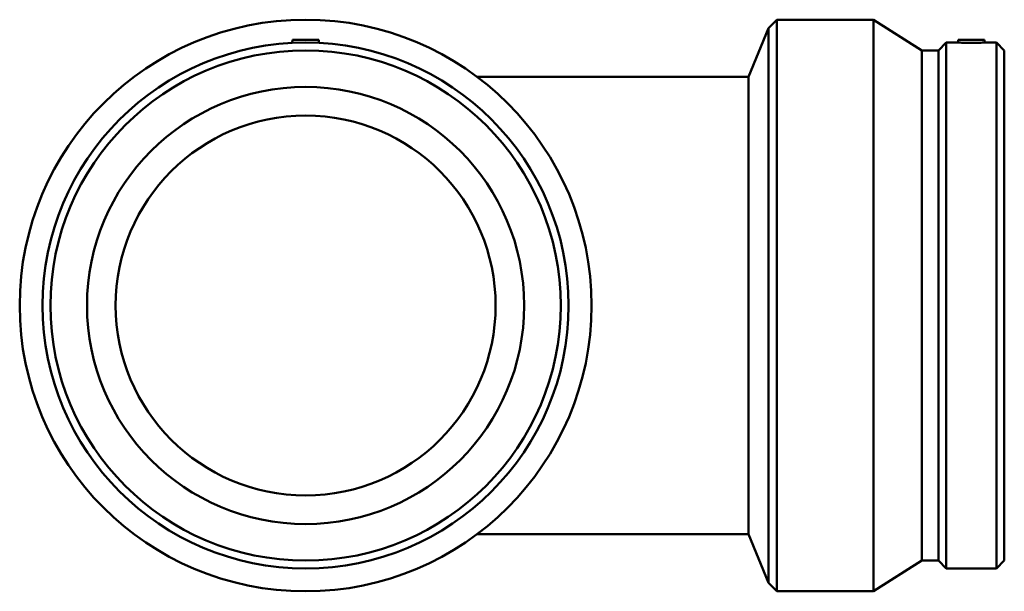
# Model space of a CAD drawing. Header units: millimetres. Extents: x -703 to 1635, y -454 to 1360.
# Tile 6 of 7: x 996 to 1559, y 212 to 539. Entities that reach past the tile are written whole.
import ezdxf

# ---------------------------------------------------------------- set-up
doc = ezdxf.new("R2010")
doc.units = ezdxf.units.MM
doc.layers.add('Visible (ISO)', color=7, linetype='Continuous', lineweight=50)

msp = doc.modelspace()

# ---------------------------------------------------------------- linework, layer by layer
at = {"layer": 'Visible (ISO)'}
for p, q in [((1423.835, 534.139), (1428.624, 538.927)), ((1428.624, 538.927), (1428.624, 211.927)), ((1483.774, 538.927), (1428.624, 538.927)), ((1483.774, 538.927), (1483.774, 211.927)), ((1511.499, 521.335), (1483.774, 538.927)), ((1412.274, 506.227), (1423.835, 534.139)), ((1423.835, 534.139), (1423.835, 216.716)), ((1151.544, 527.427), (1151.388, 525.652)), ((1151.544, 527.427), (1166.544, 527.427)), ((1166.544, 527.427), (1166.699, 525.652)), ((1520.924, 521.335), (1525.436, 525.847)), ((1525.436, 525.847), (1525.436, 225.007)), ((1532.136, 525.847), (1525.436, 525.847)), ((1532.274, 527.427), (1532.136, 525.847)), ((1532.274, 527.427), (1547.274, 527.427)), ((1547.274, 527.427), (1547.412, 525.847)), ((1554.111, 525.847), (1547.412, 525.847)), ((1554.111, 525.847), (1554.111, 225.007)), ((1558.624, 521.335), (1554.111, 525.847)), ((1511.499, 521.335), (1511.499, 229.52)), ((1520.924, 521.335), (1511.499, 521.335)), ((1520.924, 521.335), (1520.924, 229.52)), ((1558.624, 521.335), (1558.624, 229.52)), ((1412.274, 506.227), (1257.144, 506.227)), ((1412.274, 244.627), (1412.274, 506.227)), ((1257.144, 244.627), (1412.274, 244.627)), ((1412.274, 244.627), (1423.835, 216.716)), ((1511.499, 229.52), (1483.774, 211.927)), ((1520.924, 229.52), (1511.499, 229.52)), ((1520.924, 229.52), (1525.436, 225.007)), ((1558.624, 229.52), (1554.111, 225.007)), ((1554.111, 225.007), (1525.436, 225.007)), ((1423.835, 216.716), (1428.624, 211.927)), ((1483.774, 211.927), (1428.624, 211.927))]:
    msp.add_line(p, q, dxfattribs=at)
for radius in [163.5, 150.42, 145.907, 125, 108.65]:
    msp.add_circle((1159.044, 375.427), radius, dxfattribs=at)
for points, knots in [([(1539.774, 525.652), (1538.813, 525.652), (1537.789, 525.663), (1535.906, 525.699), (1535.047, 525.726), (1533.692, 525.775), (1533.105, 525.801), (1532.327, 525.837), (1532.136, 525.847), (1532.136, 525.847)], [0, 0, 0, 0, 0.2881701, 0.2881701, 0.5763402, 0.5763402, 0.8643636, 0.8643636, 1.1523869, 1.1523869, 1.1523869, 1.1523869]), ([(1547.412, 525.847), (1547.412, 525.847), (1547.221, 525.837), (1546.443, 525.801), (1545.856, 525.775), (1544.501, 525.726), (1543.642, 525.699), (1541.759, 525.663), (1540.734, 525.652), (1539.774, 525.652)], [3.4571608, 3.4571608, 3.4571608, 3.4571608, 3.7451842, 3.7451842, 4.0332076, 4.0332076, 4.3213777, 4.3213777, 4.6095478, 4.6095478, 4.6095478, 4.6095478])]:
    msp.add_open_spline(points, degree=3, knots=knots, dxfattribs=at)

doc.saveas('drawing.dxf')
